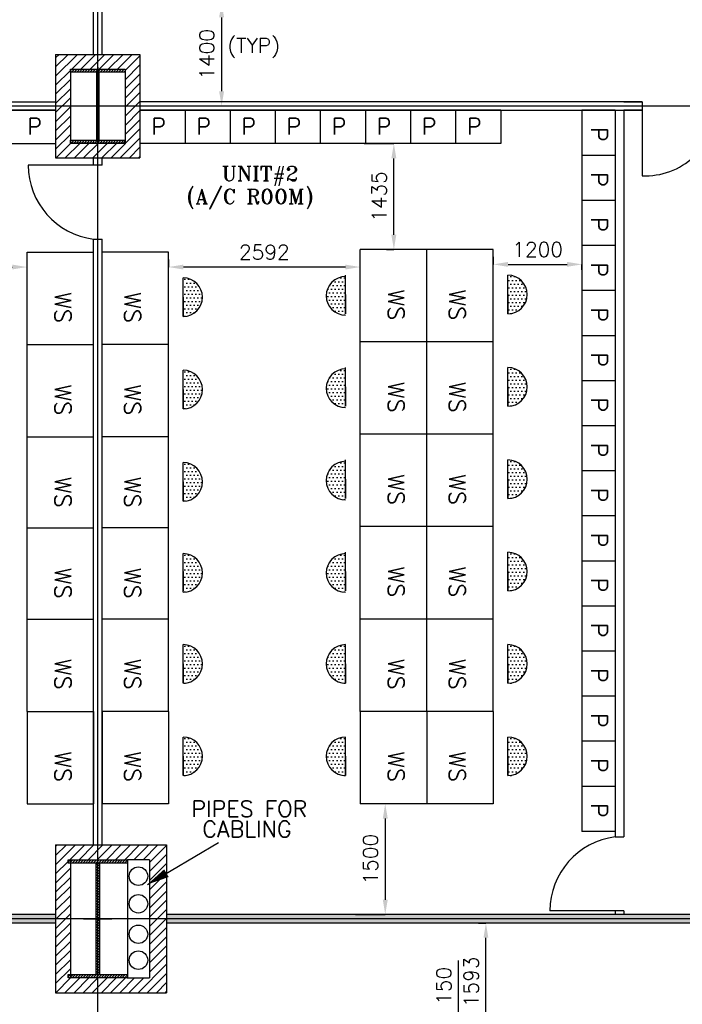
# Model space of a CAD drawing. Extents: x 361682 to 759535, y 756798 to 1113679.
# Tile 11 of 80: x 432371 to 441333, y 954500 to 967827. Entities that reach past the tile are written whole.
import ezdxf

# ---------------------------------------------------------------- set-up
doc = ezdxf.new("R2010")
doc.units = 0
doc.header["$LTSCALE"] = 700
doc.header["$MEASUREMENT"] = 0
doc.header["$PDMODE"] = 2
doc.header["$PDSIZE"] = -1
doc.linetypes.add('CENTER', pattern=[2, 1.25, -0.25, 0.25, -0.25])
doc.layers.get('0').update_dxf_attribs({"linetype": 'CONTINUOUS'})
doc.layers.get('DEFPOINTS').update_dxf_attribs({"linetype": 'CONTINUOUS'})
for name, color, linetype in [('CEN', 2, 'CENTER'), ('COL', 1, 'CONTINUOUS'), ('GRID', 9, 'CONTINUOUS'), ('LAYOUT', 4, 'CONTINUOUS'), ('OWS', 7, 'CONTINUOUS'), ('PH Plan', 7, 'CONTINUOUS'), ('PNL', 6, 'CONTINUOUS'), ('PNLDIM', 6, 'CONTINUOUS'), ('PNLTXT', 2, 'CONTINUOUS'), ('ROOM', 7, 'CONTINUOUS'), ('WALL', 7, 'CONTINUOUS'), ('WALLHATCH', 254, 'CONTINUOUS')]:
    doc.layers.add(name, color=color, linetype=linetype)
doc.styles.add('ROMANS', font='romans.shx')
doc.styles.add('ROMANT', font='ROMANT')
doc.dimstyles.new('STANDARD$0', dxfattribs={"dimtxt": 200, "dimasz": 200, "dimexe": 0, "dimexo": 100, "dimgap": 100, "dimtad": 1, "dimdec": 0, "dimzin": 0, "dimdsep": 46, "dimtxsty": 'ROMANS', "dimcen": 0.09, "dimclrd": 256, "dimclre": 256, "dimclrt": 256, "dimadec": 0, "dimazin": 0, "dimtfac": 1, "dimtdec": 0, "dimtmove": 0, "dimatfit": 3, "dimfxl": 1, "dimtolj": 1, "dimtzin": 0, "dimlwd": -1, "dimlwe": -1, "dimarcsym": 0})
pattern_1 = [(180, (520287.744, 1052348.77), (-25, -50), [0, -50])]
pattern_2 = [(180, (520287.744, 1053598.77), (-25, -50), [0, -50])]

# ---------------------------------------------------------------- blocks, each defined once
blk = doc.blocks.new('C-ROW COLUMN')
at = {"layer": 'COL'}
h = blk.add_hatch(dxfattribs=at)
h.set_pattern_fill('ANSI31', color=256, scale=200, style=0)
h.set_pattern_definition([(45, (-1315.907, -6.545), (-17.6776695, 17.6776695), [])])
h.paths.add_polyline_path([(77855, 120865), (77055, 120865), (77055, 120820), (77855, 120820)])
h.paths.add_polyline_path([(77478, 120820), (77433, 120820), (77433, 119310), (77478, 119310)])
h.paths.add_polyline_path([(77855, 119310), (77055, 119310), (77055, 119265), (77855, 119265)])
at = {"layer": 'CEN'}
for p, q in [((77455, 119265), (77455, 120865)), ((77264, 120065), (77647, 120065))]:
    blk.add_line(p, q, dxfattribs=at)
at = {"layer": 'COL'}
for points in [[(77055, 120865), (77855, 120865), (77855, 120820), (77055, 120820)], [(77433, 120820), (77478, 120820), (77478, 119310), (77433, 119310)], [(77055, 119310), (77855, 119310), (77855, 119265), (77055, 119265)]]:
    blk.add_lwpolyline(points, close=True, dxfattribs=at)
blk = doc.blocks.new('D-ROW COLUMN')
at = {"layer": 'COL'}
h = blk.add_hatch(dxfattribs=at)
h.set_pattern_fill('ANSI31', color=256, scale=200, angle=180, style=0)
h.set_pattern_definition([(225, (-560004.63, -115195.517), (17.6776695, -17.6776695), [])])
h.paths.add_polyline_path([(370, 500), (0, 500), (0, 460), (14, 460), (370, 460)])
h.paths.add_polyline_path([(0, 500), (-370, 500), (-370, 460), (0, 460)])
h.paths.add_polyline_path([(14, 460), (0, 460), (0, 0), (14, 0)])
h.paths.add_polyline_path([(0, 460), (-14, 460), (-14, 0), (0, 0)])
h.paths.add_polyline_path([(14, 0), (0, 0), (0, -460), (14, -460)])
h.paths.add_polyline_path([(0, 0), (-14, 0), (-14, -460), (0, -460)])
h.paths.add_polyline_path([(370, -460), (0, -460), (0, -500), (370, -500)])
h.paths.add_polyline_path([(0, -460), (-14, -460), (-370, -460), (-370, -500), (0, -500)])
at = {"layer": 'CEN'}
for p, q in [((0, 500), (0, -500)), ((192, 0), (-192, 0))]:
    blk.add_line(p, q, dxfattribs=at)
at = {"layer": 'COL'}
for points in [[(-370, 500), (370, 500), (370, 460), (-370, 460)], [(-14, 460), (14, 460), (14, -460), (-14, -460)], [(-370, -460), (370, -460), (370, -500), (-370, -500)]]:
    blk.add_lwpolyline(points, close=True, dxfattribs=at)
blk = doc.blocks.new('*D1247')
at = {"layer": 'DEFPOINTS', "color": 0, "transparency": 16777216}
for p in [(438677, 955600), (438677, 955600), (438677, 954008)]:
    blk.add_point(p, dxfattribs=at)
at = {"layer": 'OWS', "transparency": 16777216}
for p, q in [((438577, 955600), (438677, 955600)), ((438677, 954208), (438677, 955400)), ((438577, 954008), (438677, 954008))]:
    blk.add_line(p, q, dxfattribs=at)
for points in [[(438644, 955400), (438710, 955400), (438677, 955600)], [(438644, 954208), (438710, 954208), (438677, 954008)]]:
    blk.add_solid(points, dxfattribs=at)
at = {"layer": 'OWS', "transparency": 16777216, "insert": (438477, 954804), "char_height": 200, "attachment_point": 5, "rotation": 90, "style": 'ROMANS'}
blk.add_mtext('\\A1;1593', dxfattribs=at)
blk = doc.blocks.new('*D1254')
at = {"layer": 'DEFPOINTS', "color": 0, "transparency": 16777216}
for p in [(429877, 964479), (432469, 964479), (432469, 964479)]:
    blk.add_point(p, dxfattribs=at)
at = {"layer": 'PNLDIM', "transparency": 16777216}
for p, q in [((429877, 964579), (429877, 964479)), ((430077, 964479), (432269, 964479)), ((432469, 964579), (432469, 964479))]:
    blk.add_line(p, q, dxfattribs=at)
for points in [[(430077, 964512), (430077, 964446), (429877, 964479)], [(432269, 964512), (432269, 964446), (432469, 964479)]]:
    blk.add_solid(points, dxfattribs=at)
at = {"layer": 'PNLDIM', "transparency": 16777216, "insert": (431173, 964679), "char_height": 200, "attachment_point": 5, "style": 'ROMANS'}
blk.add_mtext('\\A1;2592', dxfattribs=at)
blk = doc.blocks.new('*D1258')
at = {"layer": 'DEFPOINTS', "color": 0, "transparency": 16777216}
for p in [(434384, 964479), (434384, 964479), (436976, 964479)]:
    blk.add_point(p, dxfattribs=at)
at = {"layer": 'PNLDIM', "transparency": 16777216}
for p, q in [((434384, 964579), (434384, 964479)), ((436776, 964479), (434584, 964479)), ((436976, 964379), (436976, 964479))]:
    blk.add_line(p, q, dxfattribs=at)
for points in [[(434584, 964512), (434584, 964446), (434384, 964479)], [(436776, 964512), (436776, 964446), (436976, 964479)]]:
    blk.add_solid(points, dxfattribs=at)
at = {"layer": 'PNLDIM', "transparency": 16777216, "insert": (435680, 964679), "char_height": 200, "attachment_point": 5, "style": 'ROMANS'}
blk.add_mtext('\\A1;2592', dxfattribs=at)
blk = doc.blocks.new('*D1259')
at = {"layer": 'DEFPOINTS', "color": 0, "transparency": 16777216}
for p in [(438776, 964515), (439976, 964540), (439976, 964515)]:
    blk.add_point(p, dxfattribs=at)
at = {"layer": 'PNLDIM', "transparency": 16777216}
for p, q in [((438776, 964615), (438776, 964515)), ((438976, 964515), (439776, 964515)), ((439976, 964440), (439976, 964515))]:
    blk.add_line(p, q, dxfattribs=at)
for points in [[(438976, 964548), (438976, 964482), (438776, 964515)], [(439776, 964548), (439776, 964482), (439976, 964515)]]:
    blk.add_solid(points, dxfattribs=at)
at = {"layer": 'PNLDIM', "transparency": 16777216, "insert": (439376, 964715), "char_height": 200, "attachment_point": 5, "style": 'ROMANS'}
blk.add_mtext('\\A1;1200', dxfattribs=at)
blk = doc.blocks.new('*D1260')
at = {"layer": 'DEFPOINTS', "color": 0, "transparency": 16777216}
for p in [(437315, 957215), (436815, 955715), (437315, 955715)]:
    blk.add_point(p, dxfattribs=at)
at = {"layer": 'PNLDIM', "transparency": 16777216}
for p, q in [((437415, 957215), (437315, 957215)), ((437315, 957015), (437315, 955915)), ((436915, 955715), (437315, 955715))]:
    blk.add_line(p, q, dxfattribs=at)
for points in [[(437282, 957015), (437349, 957015), (437315, 957215)], [(437282, 955915), (437349, 955915), (437315, 955715)]]:
    blk.add_solid(points, dxfattribs=at)
at = {"layer": 'PNLDIM', "transparency": 16777216, "insert": (437115, 956465), "char_height": 200, "attachment_point": 5, "rotation": 90, "style": 'ROMANS'}
blk.add_mtext('\\A1;1500', dxfattribs=at)
blk = doc.blocks.new('*D1261')
at = {"layer": 'DEFPOINTS', "color": 0, "transparency": 16777216}
for p in [(436932, 966150), (437432, 966150), (437432, 964715)]:
    blk.add_point(p, dxfattribs=at)
at = {"layer": 'PNLDIM', "transparency": 16777216}
for p, q in [((437032, 966150), (437432, 966150)), ((437432, 964915), (437432, 965950)), ((437332, 964715), (437432, 964715))]:
    blk.add_line(p, q, dxfattribs=at)
for points in [[(437398, 965950), (437465, 965950), (437432, 966150)], [(437398, 964915), (437465, 964915), (437432, 964715)]]:
    blk.add_solid(points, dxfattribs=at)
at = {"layer": 'PNLDIM', "transparency": 16777216, "insert": (437232, 965433), "char_height": 200, "attachment_point": 5, "rotation": 90, "style": 'ROMANS'}
blk.add_mtext('\\A1;1435', dxfattribs=at)
blk = doc.blocks.new('*D1271')
at = {"layer": 'DEFPOINTS', "color": 0, "transparency": 16777216}
for p in [(435084, 968058), (435102, 966658), (435309, 966658)]:
    blk.add_point(p, dxfattribs=at)
at = {"layer": 'PNLDIM', "transparency": 16777216}
for p, q in [((435184, 968058), (435102, 968058)), ((435102, 967858), (435102, 966858)), ((435209, 966658), (435102, 966658))]:
    blk.add_line(p, q, dxfattribs=at)
for points in [[(435068, 967858), (435135, 967858), (435102, 968058)], [(435068, 966858), (435135, 966858), (435102, 966658)]]:
    blk.add_solid(points, dxfattribs=at)
at = {"layer": 'PNLDIM', "transparency": 16777216, "insert": (434902, 967358), "char_height": 200, "attachment_point": 5, "rotation": 90, "style": 'ROMANS'}
blk.add_mtext('\\A1;1400', dxfattribs=at)
blk = doc.blocks.new('*D1272')
at = {"layer": 'DEFPOINTS', "color": 0, "transparency": 16777216}
for p in [(435084, 968058), (435102, 966658), (435309, 966658)]:
    blk.add_point(p, dxfattribs=at)
at = {"layer": 'PNLDIM', "transparency": 16777216}
for p, q in [((435184, 968058), (435102, 968058)), ((435102, 967858), (435102, 966858)), ((435209, 966658), (435102, 966658))]:
    blk.add_line(p, q, dxfattribs=at)
for points in [[(435068, 967858), (435135, 967858), (435102, 968058)], [(435068, 966858), (435135, 966858), (435102, 966658)]]:
    blk.add_solid(points, dxfattribs=at)
at = {"layer": 'PNLDIM', "transparency": 16777216, "insert": (434902, 967358), "char_height": 200, "attachment_point": 5, "rotation": 90, "style": 'ROMANS'}
blk.add_mtext('\\A1;1400', dxfattribs=at)
blk = doc.blocks.new('*D2069')
at = {"layer": 'DEFPOINTS', "color": 0, "transparency": 16777216}
for p in [(438307, 954007), (438477, 954007), (438477, 953858)]:
    blk.add_point(p, dxfattribs=at)
at = {"layer": 'OWS', "transparency": 16777216}
for p, q in [((438307, 954207), (438307, 955093)), ((438377, 954007), (438307, 954007)), ((438307, 953858), (438307, 954007)), ((438377, 953858), (438307, 953858)), ((438307, 953658), (438307, 953458))]:
    blk.add_line(p, q, dxfattribs=at)
for points in [[(438274, 954207), (438341, 954207), (438307, 954007)], [(438274, 953658), (438341, 953658), (438307, 953858)]]:
    blk.add_solid(points, dxfattribs=at)
at = {"layer": 'OWS', "transparency": 16777216, "insert": (438107, 954750), "char_height": 200, "attachment_point": 5, "rotation": 90, "style": 'ROMANS'}
blk.add_mtext('\\A1;150', dxfattribs=at)

msp = doc.modelspace()

# ---------------------------------------------------------------- hatches: boundary and pattern name
h = msp.add_hatch()
h.set_pattern_fill('ANSI31', color=6, scale=700, style=0)
h.set_pattern_definition([(45, (872034.36, 140343.81), (-61.871843, 61.871843), [])])
h.paths.add_polyline_path([(433996.9, 966542.6), (433796.9, 966542.6), (433796.9, 966157.6), (433484.4, 966157.6), (433484.4, 965957.6), (433996.9, 965957.6)])
h.paths.add_polyline_path([(433369.4, 966157.6), (433056.9, 966157.6), (433056.9, 966197.6), (433056.9, 966542.6), (432856.9, 966542.6), (432856.9, 965957.6), (433369.4, 965957.6)])
h.paths.add_polyline_path([(433056.9, 966657.6), (432856.9, 966657.6), (432856.9, 966542.6), (433056.9, 966542.6)])
h.paths.add_polyline_path([(433056.9, 966772.6), (432856.9, 966772.6), (432856.9, 966657.6), (433056.9, 966657.6)])
h.paths.add_polyline_path([(433996.9, 966772.6), (433796.9, 966772.6), (433796.9, 966657.6), (433996.9, 966657.6)])
h.paths.add_polyline_path([(433996.9, 966657.6), (433796.9, 966657.6), (433796.9, 966542.6), (433996.9, 966542.6)])
h.paths.add_polyline_path([(433996.9, 967165.1), (433996.9, 967357.6), (433484.4, 967357.6), (433484.4, 967157.6), (433796.9, 967157.6), (433796.9, 966772.6), (433996.9, 966772.6)])
h.paths.add_polyline_path([(433056.9, 967157.6), (433369.4, 967157.6), (433369.4, 967357.6), (432856.9, 967357.6), (432856.9, 966772.6), (433056.9, 966772.6)])
h.paths.add_polyline_path([(433426.9, 967357.6), (433369.4, 967357.6), (433369.4, 967157.6), (433426.9, 967157.6)])
h.paths.add_polyline_path([(433484.4, 967357.6), (433426.9, 967357.6), (433426.9, 967157.6), (433484.4, 967157.6)])
h.paths.add_polyline_path([(433484.4, 966157.6), (433426.9, 966157.6), (433426.9, 965957.6), (433484.4, 965957.6)])
h.paths.add_polyline_path([(433426.9, 966157.6), (433369.4, 966157.6), (433369.4, 965957.6), (433426.9, 965957.6)])
h = msp.add_hatch()
h.set_pattern_fill('ANSI31', color=6, scale=700, style=0)
h.set_pattern_definition([(45, (870754.37, 140144.12), (-61.871843, 61.871843), [])])
h.paths.add_polyline_path([(433056.9, 956412.6), (433026.9, 956412.6), (433026.9, 956457.6), (433426.9, 956457.6), (433426.9, 956657.6), (432856.9, 956657.6), (432856.9, 955657.6), (433056.9, 955657.6)])
h.paths.add_polyline_path([(433056.9, 955657.6), (432856.9, 955657.6), (432856.9, 954657.6), (433426.9, 954657.6), (433426.9, 954857.6), (433026.9, 954857.6), (433026.9, 954902.6), (433056.9, 954902.6)])
h.paths.add_polyline_path([(434356.9, 955657.6), (434126.9, 955657.6), (434126.9, 954857.6), (433826.9, 954857.6), (433426.9, 954857.6), (433426.9, 954657.6), (434356.9, 954657.6)])
h.paths.add_polyline_path([(434356.9, 956276.2), (434126.9, 956139.7), (434126.9, 955657.6), (434356.9, 955657.6)])
h.paths.add_polyline_path([(434356.9, 956657.6), (433426.9, 956657.6), (433426.9, 956457.6), (433826.9, 956457.6), (434126.9, 956457.6), (434126.9, 956139.7), (434356.9, 956276.2)])
at = {"layer": 'PNL'}
h = msp.add_hatch(dxfattribs=at)
h.set_pattern_fill('DOTS', color=6, scale=800, angle=180, style=0)
h.set_pattern_definition([(180, (524679.69, 1058562.77), (-25, -50), [0, -50])])
h.paths.add_polyline_path([(434582.2, 963809.6, 1), (434582.2, 964332)])
h = msp.add_hatch(dxfattribs=at)
h.set_pattern_fill('DOTS', color=6, scale=800, angle=180, style=0)
h.set_pattern_definition([(180, (520287.744, 1058580.77), (-25, -50), [0, -50])])
h.paths.add_polyline_path([(436778.6, 963827.6, -1), (436778.6, 964350)])
h = msp.add_hatch(dxfattribs=at)
h.set_pattern_fill('DOTS', color=6, scale=800, angle=180, style=0)
h.set_pattern_definition([(180, (520287.744, 1058598.77), (-25, -50), [0, -50])])
h.paths.add_polyline_path([(438974.1, 963845.6, 1), (438974.1, 964368)])
h = msp.add_hatch(dxfattribs=at)
h.set_pattern_fill('DOTS', color=6, scale=800, angle=180, style=0)
h.set_pattern_definition([(180, (524679.69, 1057312.77), (-25, -50), [0, -50])])
h.paths.add_polyline_path([(434582.2, 962559.6, 1), (434582.2, 963082)])
h = msp.add_hatch(dxfattribs=at)
h.set_pattern_fill('DOTS', color=6, scale=800, angle=180, style=0)
h.set_pattern_definition([(180, (520287.744, 1057330.77), (-25, -50), [0, -50])])
h.paths.add_polyline_path([(436778.6, 962577.6, -1), (436778.6, 963100)])
h = msp.add_hatch(dxfattribs=at)
h.set_pattern_fill('DOTS', color=6, scale=800, angle=180, style=0)
h.set_pattern_definition([(180, (520287.744, 1057348.77), (-25, -50), [0, -50])])
h.paths.add_polyline_path([(438974.1, 962595.6, 1), (438974.1, 963118)])
h = msp.add_hatch(dxfattribs=at)
h.set_pattern_fill('DOTS', color=6, scale=800, angle=180, style=0)
h.set_pattern_definition([(180, (524679.69, 1056062.77), (-25, -50), [0, -50])])
h.paths.add_polyline_path([(434582.2, 961309.6, 1), (434582.2, 961832)])
h = msp.add_hatch(dxfattribs=at)
h.set_pattern_fill('DOTS', color=6, scale=800, angle=180, style=0)
h.set_pattern_definition([(180, (520287.744, 1056080.77), (-25, -50), [0, -50])])
h.paths.add_polyline_path([(436778.6, 961327.6, -1), (436778.6, 961850)])
h = msp.add_hatch(dxfattribs=at)
h.set_pattern_fill('DOTS', color=6, scale=800, angle=180, style=0)
h.set_pattern_definition([(180, (520287.744, 1056098.77), (-25, -50), [0, -50])])
h.paths.add_polyline_path([(438974.1, 961345.6, 1), (438974.1, 961868)])
h = msp.add_hatch(dxfattribs=at)
h.set_pattern_fill('DOTS', color=6, scale=800, angle=180, style=0)
h.set_pattern_definition([(180, (524679.69, 1054830.77), (-25, -50), [0, -50])])
h.paths.add_polyline_path([(434582.2, 960077.6, 1), (434582.2, 960600)])
h = msp.add_hatch(dxfattribs=at)
h.set_pattern_fill('DOTS', color=6, scale=800, angle=180, style=0)
h.set_pattern_definition([(180, (520287.744, 1054830.77), (-25, -50), [0, -50])])
h.paths.add_polyline_path([(436778.6, 960077.6, -1), (436778.6, 960600)])
h = msp.add_hatch(dxfattribs=at)
h.set_pattern_fill('DOTS', color=6, scale=800, angle=180, style=0)
h.set_pattern_definition([(180, (520287.744, 1054848.77), (-25, -50), [0, -50])])
h.paths.add_polyline_path([(438974.1, 960095.6, 1), (438974.1, 960618)])
h = msp.add_hatch(dxfattribs=at)
h.set_pattern_fill('DOTS', color=6, scale=800, angle=180, style=0)
h.set_pattern_definition([(180, (524679.69, 1053598.77), (-25, -50), [0, -50])])
h.paths.add_polyline_path([(434582.2, 958845.6, 1), (434582.2, 959368)])
h = msp.add_hatch(dxfattribs=at)
h.set_pattern_fill('DOTS', color=6, scale=800, angle=180, style=0)
h.set_pattern_definition(pattern_2)
h.paths.add_polyline_path([(436778.6, 958845.6, -1), (436778.6, 959368)])
h = msp.add_hatch(dxfattribs=at)
h.set_pattern_fill('DOTS', color=6, scale=800, angle=180, style=0)
h.set_pattern_definition(pattern_2)
h.paths.add_polyline_path([(438974.1, 958845.6, 1), (438974.1, 959368)])
h = msp.add_hatch(dxfattribs=at)
h.set_pattern_fill('DOTS', color=6, scale=800, angle=180, style=0)
h.set_pattern_definition([(180, (524679.69, 1052348.77), (-25, -50), [0, -50])])
h.paths.add_polyline_path([(434582.2, 957595.6, 1), (434582.2, 958118)])
h = msp.add_hatch(dxfattribs=at)
h.set_pattern_fill('DOTS', color=6, scale=800, angle=180, style=0)
h.set_pattern_definition(pattern_1)
h.paths.add_polyline_path([(436778.6, 957595.6, -1), (436778.6, 958118)])
h = msp.add_hatch(dxfattribs=at)
h.set_pattern_fill('DOTS', color=6, scale=800, angle=180, style=0)
h.set_pattern_definition(pattern_1)
h.paths.add_polyline_path([(438974.1, 957595.6, 1), (438974.1, 958118)])
at = {"layer": 'WALLHATCH'}
h = msp.add_hatch(dxfattribs=at)
h.set_pattern_fill('DOTS', color=2, scale=500)
h.set_pattern_definition([(0, (860254.37, 140144.124), (15.625, 31.25), [0, -31.25])])
h.paths.add_polyline_path([(424006.9, 955657.6), (423856.9, 955657.6), (423856.9, 955600.1), (424006.9, 955600.1)])
h.paths.add_polyline_path([(424006.9, 955715.1), (423856.9, 955715.1), (423856.9, 955657.6), (424006.9, 955657.6)])
h.paths.add_polyline_path([(432856.9, 955657.6), (426006.9, 955657.6), (426006.9, 955600.1), (432856.9, 955600.1)])
h.paths.add_polyline_path([(432856.9, 955715.1), (426006.9, 955715.1), (426006.9, 955657.6), (432856.9, 955657.6)])
h.paths.add_polyline_path([(443356.9, 955657.6), (434356.9, 955657.6), (434356.9, 955600.1), (443356.9, 955600.1)])
h.paths.add_polyline_path([(443356.9, 955715.1), (443268.4, 955715.1), (434356.9, 955715.1), (434356.9, 955657.6), (443356.9, 955657.6)])

# ---------------------------------------------------------------- linework, layer by layer
at = {"color": 6}
for p, q in [((432856.9, 967357.6), (432856.9, 965957.6)), ((432856.9, 967357.6), (433996.9, 967357.6)), ((433996.9, 967357.6), (433996.9, 965957.6)), ((433056.9, 967157.6), (433056.9, 966157.6)), ((433796.9, 967157.6), (433796.9, 966157.6)), ((432856.9, 965957.6), (433996.9, 965957.6)), ((432856.9, 956657.6), (432856.9, 954657.6)), ((432856.9, 956657.6), (434356.9, 956657.6)), ((434356.9, 956657.6), (434356.9, 954657.6)), ((433056.9, 956457.6), (433056.9, 954857.6)), ((433826.9, 956457.6), (433826.9, 954857.6)), ((434126.9, 956457.6), (433826.9, 956457.6)), ((434126.9, 956457.6), (434126.9, 954857.6)), ((433826.9, 954857.6), (434126.9, 954857.6)), ((432856.9, 954657.6), (434356.9, 954657.6))]:
    msp.add_line(p, q, dxfattribs=at)
for p, q in [((433426.9, 956582.6), (433426.9, 966128.9)), ((432856.9, 955715.1), (426006.9, 955715.1)), ((432856.9, 955715.1), (432768.4, 955715.1)), ((432856.9, 955715.1), (432856.9, 955600.1)), ((443356.9, 955715.1), (434356.9, 955715.1)), ((434356.9, 955715.1), (434356.9, 955600.1)), ((434356.9, 955715.1), (434356.9, 955600.1)), ((432856.9, 955600.1), (426006.9, 955600.1)), ((432856.9, 955600.1), (432768.4, 955600.1)), ((443356.9, 955600.1), (434356.9, 955600.1))]:
    msp.add_line(p, q)
at = {"layer": 'GRID'}
for p, q in [((433426.9, 937657.2), (433426.9, 1001155.3)), ((458087.2, 966657.6), (404126.9, 966657.6)), ((440541.4, 966715.1), (440789.1, 966715.1)), ((440541.4, 966600.1), (440789.1, 966600.1)), ((433369.4, 965857.6), (433369.4, 965957.6)), ((433369.4, 965857.6), (433369.4, 965957.6)), ((433369.4, 956657.6), (433369.4, 964857.6)), ((433369.4, 956657.6), (433369.4, 964857.6))]:
    msp.add_line(p, q, dxfattribs=at)
at = {"layer": 'GRID', "color": 7}
for p, q in [((433369.4, 967357.6), (433369.4, 977157.6)), ((433484.4, 967357.6), (433484.4, 977157.6)), ((432856.9, 966600.1), (426064.7, 966600.1)), ((426312.5, 966715.1), (432856.9, 966715.1)), ((440789.1, 966715.1), (433996.9, 966715.1)), ((440541.4, 966715.1), (433996.9, 966715.1)), ((433996.9, 966600.1), (440789.1, 966600.1)), ((433996.9, 966600.1), (440789.1, 966600.1)), ((433369.4, 965857.6), (433369.4, 965957.6)), ((433369.4, 965857.6), (433369.4, 965957.6)), ((433369.4, 965957.6), (433369.4, 965957.6)), ((433484.4, 965857.6), (433484.4, 965957.6)), ((433484.4, 965857.6), (433484.4, 965957.6)), ((433484.4, 965857.6), (433484.4, 965957.6)), ((433484.4, 965857.6), (433484.4, 965957.6)), ((433484.4, 965957.6), (433484.4, 965957.6)), ((433369.4, 956657.6), (433369.4, 964857.6)), ((433369.4, 956657.6), (433369.4, 964857.6)), ((433484.4, 956657.6), (433484.4, 964857.6)), ((433484.4, 956657.6), (433484.4, 964857.6)), ((433484.4, 956657.6), (433484.4, 964857.6)), ((433484.4, 956657.6), (433484.4, 964857.6))]:
    msp.add_line(p, q, dxfattribs=at)
at = {"layer": 'GRID', "color": 8}
msp.add_line((467614.4, 955657.6), (404126.9, 955657.6), dxfattribs=at)
at = {"layer": 'LAYOUT', "color": 2}
for p, q in [((433056.9, 967157.6), (433796.9, 967157.6)), ((433426.9, 967182.6), (433426.9, 967157.6)), ((433056.9, 966157.6), (433796.9, 966157.6))]:
    msp.add_line(p, q, dxfattribs=at)
at = {"layer": 'LAYOUT', "color": 7}
for p, q in [((440426.4, 966600.1), (440426.4, 956765.1)), ((440789.1, 966715.1), (440541.4, 966715.1)), ((440789.1, 966600.1), (440541.4, 966600.1)), ((440542.4, 966600.1), (440542.4, 956765.1)), ((433369.4, 966157.6), (433484.4, 966157.6)), ((433369.4, 965957.6), (433484.4, 965957.6)), ((433369.4, 956657.6), (433484.4, 956657.6)), ((433369.4, 956657.6), (433484.4, 956657.6)), ((434097.8, 956122.4), (435057.7, 956692.2)), ((440426.4, 955765.1), (440426.4, 955715.1))]:
    msp.add_line(p, q, dxfattribs=at)
at = {"layer": 'LAYOUT', "color": 6}
for p, q in [((433369.4, 965857.6), (433369.4, 965957.6)), ((433484.4, 965857.6), (433484.4, 965957.6))]:
    msp.add_line(p, q, dxfattribs=at)
at = {"layer": 'LAYOUT', "color": 7}
msp.add_lwpolyline([(434097.8, 956122.4, 0, 121.6, 0), (434355.4, 956275.3, 121.6, 121.6, 0)], format="xyseb", dxfattribs=at)
at = {"layer": 'LAYOUT', "color": 2}
for centre in [(433976.9, 956234.4), (433976.9, 955860.8), (433976.9, 955448.5), (433976.9, 955097.5)]:
    msp.add_circle(centre, 125, dxfattribs=at)
at = {"layer": 'PNL', "color": 3}
for p, q in [((432246.9, 966600.1), (432856.9, 966600.1)), ((433996.9, 966600.1), (433996.9, 966150.1)), ((433996.9, 966600.1), (433996.9, 966200.1)), ((433996.9, 966600.1), (433996.9, 966150.1)), ((434606.9, 966600.1), (433996.9, 966600.1)), ((433996.9, 966600.1), (433996.9, 966150.1)), ((433996.9, 966600.1), (433996.9, 966150.1)), ((433996.9, 966600.1), (433996.9, 966150.1)), ((434606.9, 966600.1), (433996.9, 966600.1)), ((434606.9, 966600.1), (434606.9, 966150.1)), ((434606.9, 966600.1), (434606.9, 966200.1)), ((434606.9, 966600.1), (434606.9, 966150.1)), ((435216.9, 966600.1), (434606.9, 966600.1)), ((434606.9, 966600.1), (434606.9, 966150.1)), ((434606.9, 966600.1), (434606.9, 966150.1)), ((434606.9, 966600.1), (434606.9, 966150.1)), ((435216.9, 966600.1), (434606.9, 966600.1)), ((435216.9, 966600.1), (435216.9, 966150.1)), ((435216.9, 966600.1), (435216.9, 966150.1)), ((435216.9, 966600.1), (435216.9, 966200.1)), ((435216.9, 966600.1), (435216.9, 966150.1)), ((435826.9, 966600.1), (435216.9, 966600.1)), ((435216.9, 966600.1), (435216.9, 966150.1)), ((435216.9, 966600.1), (435216.9, 966150.1)), ((435216.9, 966600.1), (435216.9, 966150.1)), ((435826.9, 966600.1), (435216.9, 966600.1)), ((435826.9, 966600.1), (435826.9, 966150.1)), ((435826.9, 966600.1), (435826.9, 966150.1)), ((435826.9, 966600.1), (435826.9, 966200.1)), ((435826.9, 966600.1), (435826.9, 966150.1)), ((436436.9, 966600.1), (435826.9, 966600.1)), ((435826.9, 966600.1), (435826.9, 966150.1)), ((435826.9, 966600.1), (435826.9, 966150.1)), ((435826.9, 966600.1), (435826.9, 966150.1)), ((436436.9, 966600.1), (435826.9, 966600.1)), ((436436.9, 966600.1), (436436.9, 966150.1)), ((436436.9, 966600.1), (436436.9, 966150.1)), ((436436.9, 966600.1), (436436.9, 966200.1)), ((436436.9, 966600.1), (436436.9, 966150.1)), ((437046.9, 966600.1), (436436.9, 966600.1)), ((436436.9, 966600.1), (436436.9, 966150.1)), ((436436.9, 966600.1), (436436.9, 966150.1)), ((436436.9, 966600.1), (436436.9, 966150.1)), ((437046.9, 966600.1), (436436.9, 966600.1)), ((437046.9, 966600.1), (437046.9, 966150.1)), ((437046.9, 966600.1), (437046.9, 966150.1)), ((437046.9, 966600.1), (437046.9, 966200.1)), ((437046.9, 966600.1), (437046.9, 966150.1)), ((437046.9, 966600.1), (437046.9, 966150.1)), ((437656.9, 966600.1), (437046.9, 966600.1)), ((437046.9, 966600.1), (437046.9, 966150.1)), ((437046.9, 966600.1), (437046.9, 966150.1)), ((437656.9, 966600.1), (437046.9, 966600.1)), ((437656.9, 966600.1), (437656.9, 966150.1)), ((437656.9, 966600.1), (437656.9, 966200.1)), ((437656.9, 966600.1), (437656.9, 966150.1)), ((437656.9, 966600.1), (437656.9, 966150.1)), ((438266.9, 966600.1), (437656.9, 966600.1)), ((437656.9, 966600.1), (437656.9, 966150.1)), ((437656.9, 966600.1), (437656.9, 966150.1)), ((437656.9, 966600.1), (437656.9, 966150.1)), ((438266.9, 966600.1), (437656.9, 966600.1)), ((438266.9, 966600.1), (438266.9, 966150.1)), ((438266.9, 966600.1), (438266.9, 966150.1)), ((438876.9, 966600.1), (438266.9, 966600.1)), ((438266.9, 966600.1), (438266.9, 966200.1)), ((438266.9, 966600.1), (438266.9, 966150.1)), ((438266.9, 966600.1), (438266.9, 966150.1)), ((438266.9, 966600.1), (438266.9, 966150.1)), ((438266.9, 966600.1), (438266.9, 966150.1)), ((438876.9, 966600.1), (438266.9, 966600.1)), ((438876.9, 966600.1), (438266.9, 966600.1)), ((438876.9, 966600.1), (438876.9, 966150.1)), ((438876.9, 966600.1), (438876.9, 966150.1)), ((440426.4, 966600.1), (439976.4, 966600.1)), ((439976.4, 966600.1), (439976.4, 965990.1)), ((440426.4, 966600.1), (440426.4, 965990.1)), ((432246.9, 966150.1), (432856.9, 966150.1)), ((434606.9, 966150.1), (433996.9, 966150.1)), ((435216.9, 966150.1), (434606.9, 966150.1)), ((435826.9, 966150.1), (435216.9, 966150.1)), ((436436.9, 966150.1), (435826.9, 966150.1)), ((437046.9, 966150.1), (436436.9, 966150.1)), ((437656.9, 966150.1), (437046.9, 966150.1)), ((438266.9, 966150.1), (437656.9, 966150.1)), ((438876.9, 966150.1), (438266.9, 966150.1)), ((440426.4, 965990.1), (439976.4, 965990.1)), ((440426.4, 965990.1), (439976.4, 965990.1)), ((440426.4, 965990.1), (439976.4, 965990.1)), ((440426.4, 965990.1), (439976.4, 965990.1)), ((440426.4, 965990.1), (439976.4, 965990.1)), ((439976.4, 965990.1), (439976.4, 965380.1)), ((440426.4, 965990.1), (440026.4, 965990.1)), ((440426.4, 965990.1), (440426.4, 965380.1)), ((440426.4, 965380.1), (439976.4, 965380.1)), ((440426.4, 965380.1), (439976.4, 965380.1)), ((440426.4, 965380.1), (439976.4, 965380.1)), ((440426.4, 965380.1), (439976.4, 965380.1)), ((440426.4, 965380.1), (439976.4, 965380.1)), ((439976.4, 965380.1), (439976.4, 964770.1)), ((440426.4, 965380.1), (440026.4, 965380.1)), ((440426.4, 965380.1), (440426.4, 964770.1)), ((440426.4, 964770.1), (439976.4, 964770.1)), ((440426.4, 964770.1), (439976.4, 964770.1)), ((440426.4, 964770.1), (439976.4, 964770.1)), ((440426.4, 964770.1), (439976.4, 964770.1)), ((440426.4, 964770.1), (439976.4, 964770.1)), ((439976.4, 964770.1), (439976.4, 964160.1)), ((440426.4, 964770.1), (440026.4, 964770.1)), ((440426.4, 964770.1), (440426.4, 964160.1)), ((432469.4, 963429.1), (432469.4, 964679.1)), ((432469.4, 964679.1), (433369.4, 964679.1)), ((433369.4, 963429.1), (433369.4, 964679.1)), ((433369.4, 963429.1), (433369.4, 964679.1)), ((433369.4, 963429.1), (433369.4, 964679.1)), ((433369.4, 963429.1), (433369.4, 964679.1)), ((433484.4, 963429.1), (433484.4, 964679.1)), ((433484.4, 963429.1), (433484.4, 964679.1)), ((433484.4, 963429.1), (433484.4, 964679.1)), ((434384.4, 964679.1), (433484.4, 964679.1)), ((433484.4, 963429.1), (433484.4, 964679.1)), ((434384.4, 963429.1), (434384.4, 964679.1)), ((436976.4, 963465.1), (436976.4, 964715.1)), ((436976.4, 963465.1), (436976.4, 964715.1)), ((436976.4, 963465.1), (436976.4, 964715.1)), ((436976.4, 963465.1), (436976.4, 964715.1)), ((436976.4, 963465.1), (436976.4, 964715.1)), ((438776.4, 964715.1), (436976.4, 964715.1)), ((437876.4, 963465.1), (437876.4, 964715.1)), ((437876.4, 963465.1), (437876.4, 964715.1)), ((437876.4, 963465.1), (437876.4, 964715.1)), ((438776.4, 963465.1), (438776.4, 964715.1)), ((440426.4, 964160.1), (439976.4, 964160.1)), ((440426.4, 964160.1), (439976.4, 964160.1)), ((440426.4, 964160.1), (439976.4, 964160.1)), ((440426.4, 964160.1), (439976.4, 964160.1)), ((440426.4, 964160.1), (439976.4, 964160.1)), ((439976.4, 964160.1), (439976.4, 963550.1)), ((440426.4, 964160.1), (440026.4, 964160.1)), ((440426.4, 964160.1), (440426.4, 963550.1)), ((440426.4, 963550.1), (439976.4, 963550.1)), ((440426.4, 963550.1), (439976.4, 963550.1)), ((440426.4, 963550.1), (439976.4, 963550.1)), ((440426.4, 963550.1), (439976.4, 963550.1)), ((440426.4, 963550.1), (439976.4, 963550.1)), ((439976.4, 963550.1), (439976.4, 962940.1)), ((440426.4, 963550.1), (440026.4, 963550.1)), ((440426.4, 963550.1), (440426.4, 962940.1)), ((432469.4, 962179.1), (432469.4, 963429.1)), ((432469.4, 963429.1), (433369.4, 963429.1)), ((433369.4, 962179.1), (433369.4, 963429.1)), ((433369.4, 962179.1), (433369.4, 963429.1)), ((433369.4, 962179.1), (433369.4, 963429.1)), ((433369.4, 962179.1), (433369.4, 963429.1)), ((433484.4, 962179.1), (433484.4, 963429.1)), ((433484.4, 962179.1), (433484.4, 963429.1)), ((433484.4, 962179.1), (433484.4, 963429.1)), ((434384.4, 963429.1), (433484.4, 963429.1)), ((433484.4, 962179.1), (433484.4, 963429.1)), ((434384.4, 962179.1), (434384.4, 963429.1)), ((436976.4, 962215.1), (436976.4, 963465.1)), ((436976.4, 962215.1), (436976.4, 963465.1)), ((436976.4, 962215.1), (436976.4, 963465.1)), ((436976.4, 962215.1), (436976.4, 963465.1)), ((436976.4, 962215.1), (436976.4, 963465.1)), ((438776.4, 963465.1), (436976.4, 963465.1)), ((437876.4, 962215.1), (437876.4, 963465.1)), ((437876.4, 962215.1), (437876.4, 963465.1)), ((437876.4, 962215.1), (437876.4, 963465.1)), ((438776.4, 962215.1), (438776.4, 963465.1)), ((440426.4, 962940.1), (439976.4, 962940.1)), ((440426.4, 962940.1), (439976.4, 962940.1)), ((440426.4, 962940.1), (439976.4, 962940.1)), ((440426.4, 962940.1), (439976.4, 962940.1)), ((440426.4, 962940.1), (439976.4, 962940.1)), ((439976.4, 962940.1), (439976.4, 962330.1)), ((440426.4, 962940.1), (440026.4, 962940.1)), ((440426.4, 962940.1), (440426.4, 962330.1)), ((440426.4, 962330.1), (439976.4, 962330.1)), ((440426.4, 962330.1), (439976.4, 962330.1)), ((440426.4, 962330.1), (439976.4, 962330.1)), ((440426.4, 962330.1), (439976.4, 962330.1)), ((440426.4, 962330.1), (439976.4, 962330.1)), ((439976.4, 962330.1), (439976.4, 961720.1)), ((440426.4, 962330.1), (440026.4, 962330.1)), ((440426.4, 962330.1), (440426.4, 961720.1)), ((436976.4, 960965.1), (436976.4, 962215.1)), ((436976.4, 960965.1), (436976.4, 962215.1)), ((436976.4, 960965.1), (436976.4, 962215.1)), ((436976.4, 960965.1), (436976.4, 962215.1)), ((436976.4, 960965.1), (436976.4, 962215.1)), ((438776.4, 962215.1), (436976.4, 962215.1)), ((437876.4, 960965.1), (437876.4, 962215.1)), ((437876.4, 960965.1), (437876.4, 962215.1)), ((437876.4, 960965.1), (437876.4, 962215.1)), ((438776.4, 960965.1), (438776.4, 962215.1)), ((432469.4, 960929.1), (432469.4, 962179.1)), ((432469.4, 962179.1), (433369.4, 962179.1)), ((434384.4, 962179.1), (433484.4, 962179.1)), ((434384.4, 960929.1), (434384.4, 962179.1)), ((440426.4, 961720.1), (439976.4, 961720.1)), ((440426.4, 961720.1), (439976.4, 961720.1)), ((440426.4, 961720.1), (439976.4, 961720.1)), ((440426.4, 961720.1), (439976.4, 961720.1)), ((440426.4, 961720.1), (439976.4, 961720.1)), ((439976.4, 961720.1), (439976.4, 961110.1)), ((440426.4, 961720.1), (440026.4, 961720.1)), ((440426.4, 961720.1), (440426.4, 961110.1)), ((440426.4, 961110.1), (439976.4, 961110.1)), ((440426.4, 961110.1), (439976.4, 961110.1)), ((440426.4, 961110.1), (439976.4, 961110.1)), ((440426.4, 961110.1), (439976.4, 961110.1)), ((440426.4, 961110.1), (439976.4, 961110.1)), ((439976.4, 961110.1), (439976.4, 960500.1)), ((440426.4, 961110.1), (440026.4, 961110.1)), ((440426.4, 961110.1), (440426.4, 960500.1)), ((432469.4, 959697.1), (432469.4, 960947.1)), ((432469.4, 960947.1), (433369.4, 960947.1)), ((433369.4, 959697.1), (433369.4, 960947.1)), ((433369.4, 959697.1), (433369.4, 960947.1)), ((433369.4, 959697.1), (433369.4, 960947.1)), ((433369.4, 959697.1), (433369.4, 960947.1)), ((433484.4, 959697.1), (433484.4, 960947.1)), ((433484.4, 959697.1), (433484.4, 960947.1)), ((433484.4, 959697.1), (433484.4, 960947.1)), ((434384.4, 960947.1), (433484.4, 960947.1)), ((433484.4, 959697.1), (433484.4, 960947.1)), ((434384.4, 959697.1), (434384.4, 960947.1)), ((436976.4, 959715.1), (436976.4, 960965.1)), ((436976.4, 959715.1), (436976.4, 960965.1)), ((436976.4, 959715.1), (436976.4, 960965.1)), ((436976.4, 959715.1), (436976.4, 960965.1)), ((436976.4, 959715.1), (436976.4, 960965.1)), ((438776.4, 960965.1), (436976.4, 960965.1)), ((437876.4, 959715.1), (437876.4, 960965.1)), ((437876.4, 959715.1), (437876.4, 960965.1)), ((437876.4, 959715.1), (437876.4, 960965.1)), ((438776.4, 959715.1), (438776.4, 960965.1)), ((440426.4, 960500.1), (439976.4, 960500.1)), ((440426.4, 960500.1), (439976.4, 960500.1)), ((440426.4, 960500.1), (439976.4, 960500.1)), ((440426.4, 960500.1), (439976.4, 960500.1)), ((440426.4, 960500.1), (439976.4, 960500.1)), ((439976.4, 960500.1), (439976.4, 959890.1)), ((440426.4, 960500.1), (440026.4, 960500.1)), ((440426.4, 960500.1), (440426.4, 959890.1)), ((440426.4, 959890.1), (439976.4, 959890.1)), ((440426.4, 959890.1), (439976.4, 959890.1)), ((440426.4, 959890.1), (439976.4, 959890.1)), ((440426.4, 959890.1), (439976.4, 959890.1)), ((440426.4, 959890.1), (439976.4, 959890.1)), ((439976.4, 959890.1), (439976.4, 959280.1)), ((440426.4, 959890.1), (440026.4, 959890.1)), ((440426.4, 959890.1), (440426.4, 959280.1)), ((432469.4, 958465.1), (432469.4, 959715.1)), ((432469.4, 959715.1), (433369.4, 959715.1)), ((433369.4, 958465.1), (433369.4, 959715.1)), ((433369.4, 958465.1), (433369.4, 959715.1)), ((433369.4, 958465.1), (433369.4, 959715.1)), ((433369.4, 958465.1), (433369.4, 959715.1)), ((433484.4, 958465.1), (433484.4, 959715.1)), ((433484.4, 958465.1), (433484.4, 959715.1)), ((433484.4, 958465.1), (433484.4, 959715.1)), ((434384.4, 959715.1), (433484.4, 959715.1)), ((433484.4, 958465.1), (433484.4, 959715.1)), ((434384.4, 958465.1), (434384.4, 959715.1)), ((436976.4, 958465.1), (436976.4, 959715.1)), ((436976.4, 958465.1), (436976.4, 959715.1)), ((436976.4, 958465.1), (436976.4, 959715.1)), ((436976.4, 958465.1), (436976.4, 959715.1)), ((436976.4, 958465.1), (436976.4, 959715.1)), ((438776.4, 959715.1), (436976.4, 959715.1)), ((437876.4, 958465.1), (437876.4, 959715.1)), ((437876.4, 958465.1), (437876.4, 959715.1)), ((437876.4, 958465.1), (437876.4, 959715.1)), ((438776.4, 958465.1), (438776.4, 959715.1)), ((440426.4, 959280.1), (439976.4, 959280.1)), ((440426.4, 959280.1), (439976.4, 959280.1)), ((440426.4, 959280.1), (439976.4, 959280.1)), ((440426.4, 959280.1), (439976.4, 959280.1)), ((440426.4, 959280.1), (439976.4, 959280.1)), ((439976.4, 959280.1), (439976.4, 958670.1)), ((440426.4, 959280.1), (440026.4, 959280.1)), ((440426.4, 959280.1), (440426.4, 958670.1)), ((440426.4, 958670.1), (439976.4, 958670.1)), ((440426.4, 958670.1), (439976.4, 958670.1)), ((440426.4, 958670.1), (439976.4, 958670.1)), ((440426.4, 958670.1), (439976.4, 958670.1)), ((440426.4, 958670.1), (439976.4, 958670.1)), ((439976.4, 958670.1), (439976.4, 958060.1)), ((440426.4, 958670.1), (440026.4, 958670.1)), ((440426.4, 958670.1), (440426.4, 958060.1)), ((432469.4, 958465.1), (432469.4, 957215.1)), ((432469.4, 958465.1), (433369.4, 958465.1)), ((433369.4, 958465.1), (433369.4, 957215.1)), ((433369.4, 958465.1), (433369.4, 957215.1)), ((433369.4, 958465.1), (433369.4, 957215.1)), ((433369.4, 958465.1), (433369.4, 957215.1)), ((433484.4, 958465.1), (433484.4, 957215.1)), ((433484.4, 958465.1), (433484.4, 957215.1)), ((433484.4, 958465.1), (433484.4, 957215.1)), ((434384.4, 958465.1), (433484.4, 958465.1)), ((433484.4, 958465.1), (433484.4, 957215.1)), ((434384.4, 958465.1), (434384.4, 957215.1)), ((436976.4, 958465.1), (436976.4, 957215.1)), ((436976.4, 958465.1), (436976.4, 957215.1)), ((436976.4, 958465.1), (436976.4, 957215.1)), ((436976.4, 958465.1), (436976.4, 957215.1)), ((436976.4, 958465.1), (436976.4, 957215.1)), ((438776.4, 958465.1), (436976.4, 958465.1)), ((437876.4, 958465.1), (437876.4, 957215.1)), ((437876.4, 958465.1), (437876.4, 957215.1)), ((437876.4, 958465.1), (437876.4, 957215.1)), ((438776.4, 958465.1), (438776.4, 957215.1)), ((440426.4, 958060.1), (439976.4, 958060.1)), ((440426.4, 958060.1), (439976.4, 958060.1)), ((440426.4, 958060.1), (439976.4, 958060.1)), ((440426.4, 958060.1), (439976.4, 958060.1)), ((440426.4, 958060.1), (439976.4, 958060.1)), ((439976.4, 958060.1), (439976.4, 957450.1)), ((440426.4, 958060.1), (440026.4, 958060.1)), ((440426.4, 958060.1), (440426.4, 957450.1)), ((440426.4, 957450.1), (439976.4, 957450.1)), ((440426.4, 957450.1), (439976.4, 957450.1)), ((440426.4, 957450.1), (439976.4, 957450.1)), ((440426.4, 957450.1), (439976.4, 957450.1)), ((440426.4, 957450.1), (439976.4, 957450.1)), ((439976.4, 957450.1), (439976.4, 956840.1)), ((440426.4, 957450.1), (440026.4, 957450.1)), ((440426.4, 957450.1), (440426.4, 956840.1)), ((432469.4, 957215.1), (433369.4, 957215.1)), ((434384.4, 957215.1), (433484.4, 957215.1)), ((438776.4, 957215.1), (436976.4, 957215.1)), ((440426.4, 956840.1), (439976.4, 956840.1))]:
    msp.add_line(p, q, dxfattribs=at)
at = {"layer": 'PNL', "color": 6}
for p, q in [((434582.2, 963809.6), (434582.2, 964332)), ((436778.6, 963845.6), (436778.6, 964368)), ((438974.1, 963845.6), (438974.1, 964368)), ((434582.2, 964070.8), (434582.2, 963809.6)), ((436778.6, 964106.8), (436778.6, 963845.6)), ((438974.1, 964106.8), (438974.1, 963845.6)), ((434582.2, 962559.6), (434582.2, 963082)), ((436778.6, 962595.6), (436778.6, 963118)), ((438974.1, 962595.6), (438974.1, 963118)), ((434582.2, 962820.8), (434582.2, 962559.6)), ((436778.6, 962856.8), (436778.6, 962595.6)), ((438974.1, 962856.8), (438974.1, 962595.6)), ((434582.2, 961309.6), (434582.2, 961832)), ((436778.6, 961345.6), (436778.6, 961868)), ((438974.1, 961345.6), (438974.1, 961868)), ((434582.2, 961570.8), (434582.2, 961309.6)), ((436778.6, 961606.8), (436778.6, 961345.6)), ((438974.1, 961606.8), (438974.1, 961345.6)), ((434582.2, 960077.6), (434582.2, 960600)), ((436778.6, 960095.6), (436778.6, 960618)), ((438974.1, 960095.6), (438974.1, 960618)), ((434582.2, 960356.8), (434582.2, 960095.6)), ((436778.6, 960356.8), (436778.6, 960095.6)), ((438974.1, 960356.8), (438974.1, 960095.6)), ((434582.2, 958845.6), (434582.2, 959368)), ((436778.6, 958845.6), (436778.6, 959368)), ((438974.1, 958845.6), (438974.1, 959368)), ((434582.2, 959106.8), (434582.2, 958845.6)), ((436778.6, 959106.8), (436778.6, 958845.6)), ((438974.1, 959106.8), (438974.1, 958845.6)), ((434582.2, 957595.6), (434582.2, 958118)), ((436778.6, 957595.6), (436778.6, 958118)), ((438974.1, 957595.6), (438974.1, 958118)), ((434582.2, 957856.8), (434582.2, 957595.6)), ((436778.6, 957856.8), (436778.6, 957595.6)), ((438974.1, 957856.8), (438974.1, 957595.6))]:
    msp.add_line(p, q, dxfattribs=at)
for centre, start, end in [((434582.2, 964070.8), 270, 90), ((436778.6, 964088.8), 90, 270), ((438974.1, 964106.8), 270, 90), ((434582.2, 962820.8), 270, 90), ((436778.6, 962838.8), 90, 270), ((438974.1, 962856.8), 270, 90), ((434582.2, 961570.8), 270, 90), ((436778.6, 961588.8), 90, 270), ((438974.1, 961606.8), 270, 90), ((434582.2, 960338.8), 270, 90), ((436778.6, 960338.8), 90, 270), ((438974.1, 960356.8), 270, 90), ((434582.2, 959106.8), 270, 90), ((436778.6, 959106.8), 90, 270), ((438974.1, 959106.8), 270, 90), ((434582.2, 957856.8), 270, 90), ((436778.6, 957856.8), 90, 270), ((438974.1, 957856.8), 270, 90)]:
    msp.add_arc(centre, 261.2, start, end, dxfattribs=at)
at = {"layer": 'ROOM', "color": 7}
msp.add_line((433369.4, 965957.6), (433484.4, 965957.6), dxfattribs=at)
msp.add_line((433369.4, 965957.6), (433484.4, 965957.6), dxfattribs=at)
at = {"layer": 'WALL', "color": 6}
for p, q in [((440789.1, 966715.1), (440789.1, 965715.1)), ((433369.4, 964857.6), (433484.4, 964857.6)), ((440426.4, 956765.1), (440542.4, 956765.1)), ((440541.4, 955765.1), (439541.4, 955765.1))]:
    msp.add_line(p, q, dxfattribs=at)
at = {"layer": 'WALL', "color": 7}
msp.add_line((440541.4, 955765.1), (440541.4, 955715.1), dxfattribs=at)
at = {"layer": 'WALL', "color": 6, "flags": 128}
msp.add_lwpolyline([(433484.4, 965857.6), (432484.4, 965857.6)], dxfattribs=at)
at = {"layer": 'WALL', "color": 6}
for centre, radius, start, end in [((440836.8, 966666.2), 952.3, 267.12854, 359.48042), ((433496.3, 965861.5), 1011.9, 180.22293, 262.79473), ((440553.3, 955761.2), 1011.9, 97.20527, 179.77707)]:
    msp.add_arc(centre, radius, start, end, dxfattribs=at)

# ---------------------------------------------------------------- block references
for name, p in [('D-ROW COLUMN', (433426.9, 966657.6)), ('C-ROW COLUMN', (355971.5, 835592.5))]:
    msp.add_blockref(name, p)

# ---------------------------------------------------------------- texts
at = {"layer": 'PH Plan', "style": 'ROMANS'}
for s, p in [('PIPES FOR', (434694.2, 957036)), ('CABLING', (434842, 956761.3))]:
    msp.add_text(s, height=220, dxfattribs=at).set_placement(p)
at = {"layer": 'PNL', "lineweight": 25, "style": 'ROMANT'}
for s, p in [('UNIT#2', (435102.7, 965644.4)), ('(A/C ROOM)', (434628.3, 965334.1))]:
    msp.add_text(s, height=200, rotation=360, dxfattribs=at).set_placement(p)
at = {"layer": 'PNLDIM', "color": 4, "lineweight": 25, "style": 'ROMANS'}
msp.add_text('(TYP)', height=200, dxfattribs=at).set_placement((435179.6, 967376.8))
at = {"layer": 'PNLTXT', "style": 'ROMANS'}
for p in [(432473.5, 966273.9), (434149.9, 966273.9), (434759.9, 966273.9), (435369.9, 966273.9), (435979.9, 966273.9), (436589.9, 966273.9), (437199.9, 966273.9), (437809.9, 966273.9), (438419.9, 966273.9)]:
    msp.add_text('P', height=220, dxfattribs=at).set_placement(p)
for s, p in [('P', (440100.2, 966373.5)), ('P', (440100.2, 965763.5)), ('P', (440100.2, 965153.5)), ('P', (440100.2, 964543.5)), ('WS', (432846.4, 964138.9)), ('WS', (433787.4, 964138.9)), ('WS', (437353.4, 964174.9)), ('WS', (438179.4, 964174.9)), ('P', (440100.2, 963933.5)), ('P', (440100.2, 963323.5)), ('WS', (432846.4, 962888.9)), ('WS', (433787.4, 962888.9)), ('WS', (437353.4, 962924.9)), ('WS', (438179.4, 962924.9)), ('P', (440100.2, 962713.5)), ('P', (440100.2, 962103.5)), ('WS', (437353.4, 961674.9)), ('WS', (438179.4, 961674.9)), ('WS', (432846.4, 961638.9)), ('WS', (433787.4, 961638.9)), ('P', (440100.2, 961493.5)), ('P', (440100.2, 960883.5)), ('WS', (432846.4, 960406.9)), ('WS', (433787.4, 960406.9)), ('WS', (437353.4, 960424.9)), ('WS', (438179.4, 960424.9)), ('P', (440100.2, 960273.5)), ('P', (440100.2, 959663.5)), ('WS', (432846.4, 959174.9)), ('WS', (433787.4, 959174.9)), ('WS', (437353.4, 959174.9)), ('WS', (438179.4, 959174.9)), ('P', (440100.2, 959053.5)), ('P', (440100.2, 958443.5)), ('WS', (432846.4, 957924.9)), ('WS', (433787.4, 957924.9)), ('WS', (437353.4, 957924.9)), ('WS', (438179.4, 957924.9)), ('P', (440100.2, 957833.5)), ('P', (440100.2, 957223.5))]:
    msp.add_text(s, height=220, rotation=270, dxfattribs=at).set_placement(p)

# ---------------------------------------------------------------- dimensions: what is measured, and where the dimension line sits
at = {"layer": 'OWS', "color": 7}
for base, p1, p2, picture, middle in [((438676.9222726, 955600.1023772), (438676.9222726, 954007.6023772), (438676.9222726, 955600.1023772), '*D1247', (438476.9222726, 954803.8523772)), ((438307.4, 954007.3), (438476.9, 953857.6), (438476.9, 954007.3), '*D2069', (438107.4, 954750.2))]:
    dim = msp.add_linear_dim(base=base, p1=p1, p2=p2, angle=90, dimstyle='STANDARD$0', override={"dimfxl": 0.5, "dimarcsym": 2}, dxfattribs=at)
    dim.commit()
    dim.dimension.update_dxf_attribs({"geometry": picture, "text_midpoint": middle})
at = {"layer": 'PNLDIM', "color": 7}
for picture in ['*D1271', '*D1272']:
    dim = msp.add_linear_dim(base=(435101.7, 966657.6), p1=(435083.9, 968057.6), p2=(435308.7, 966657.6), angle=90, dimstyle='STANDARD$0', override={"dimfxl": 0.5, "dimarcsym": 2}, dxfattribs=at)
    dim.commit()
    dim.dimension.update_dxf_attribs({"geometry": picture, "text_midpoint": (434901.7, 967357.6)})
at = {"layer": 'PNLDIM', "color": 60}
for base, p1, p2, angle, picture, middle in [((437431.6, 966150.1), (437431.6, 964715.1), (436931.6, 966150.1), 90, '*D1261', (437231.6, 965432.6)), ((434384.4, 964479.1), (436976.4, 964479.1), (434384.4, 964479.1), 180, '*D1258', (435680.4, 964679.1)), ((439976.4, 964515.1), (438776.4, 964515.1), (439976.4, 964540.1), 180, '*D1259', (439376.4, 964715.1)), ((437315.5, 955715.1), (437315.5, 957215.1), (436815.5, 955715.1), 90, '*D1260', (437115.5, 956465.1))]:
    dim = msp.add_linear_dim(base=base, p1=p1, p2=p2, angle=angle, dimstyle='STANDARD$0', override={"dimfxl": 0.5, "dimarcsym": 2}, dxfattribs=at)
    dim.commit()
    dim.dimension.update_dxf_attribs({"geometry": picture, "text_midpoint": middle})
dim = msp.add_linear_dim(base=(432469.4, 964479.1), p1=(429877.5, 964479.1), p2=(432469.4, 964479.1), dimstyle='STANDARD$0', override={"dimfxl": 0.5, "dimarcsym": 2}, dxfattribs=at)
dim.commit()
dim.dimension.update_dxf_attribs({"geometry": '*D1254', "text_midpoint": (431173.4, 964679.1)})

doc.saveas('drawing.dxf')
